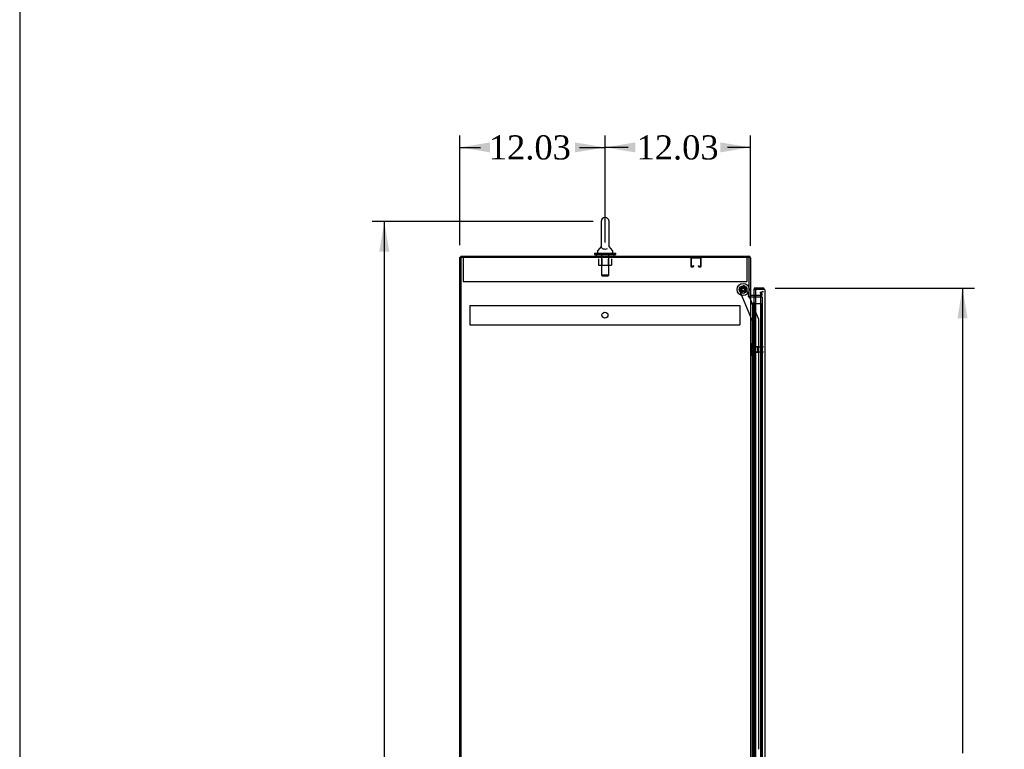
# Model space of a CAD drawing. Header units: inches. Extents: x 2 to 538, y -2 to 358.
# Tile 3 of 10: x 2 to 84, y 181 to 241. Entities that reach past the tile are written whole.
import ezdxf
from ezdxf.enums import TextEntityAlignment as Align
from ezdxf.lldxf.tags import DXFTag

# ---------------------------------------------------------------- set-up
doc = ezdxf.new("R2010")
doc.units = ezdxf.units.IN
doc.header["$MEASUREMENT"] = 0
for name, color, linetype in [('COM50677-1', 7, 'Continuous'), ('COM53964-2', 7, 'Continuous'), ('COM54746-78', 7, 'Continuous'), ('COM55914', 7, 'Continuous'), ('COM56670-6', 7, 'Continuous'), ('COM70220', 7, 'Continuous'), ('COM70839-6', 7, 'Continuous'), ('COM71199-6', 7, 'Continuous'), ('COM71207-6', 7, 'Continuous'), ('COM71211-3', 7, 'Continuous'), ('Default', 7, 'Continuous'), ('NTS18024', 7, 'Continuous'), ('NTS18147', 7, 'Continuous'), ('ROL87452', 7, 'Continuous'), ('RVT17786', 7, 'Continuous'), ('SCS86414', 7, 'Continuous'), ('STD26122', 7, 'Continuous'), ('WAF25376', 7, 'Continuous'), ('WAF25377', 7, 'Continuous'), ('WAM254785', 7, 'Continuous'), ('WAM30038', 7, 'Continuous')]:
    doc.layers.add(name, color=color, linetype=linetype)
doc.styles.add('SEACAD_Times_New_Roman', font='times.ttf')
tags = doc.linetypes.add('HIDDEN2', pattern=[0.1875, 0.125, -0.0625]).pattern_tags.tags
tags[6:7] = [DXFTag(74, 4), DXFTag(75, 0), DXFTag(340, '0'), DXFTag(46, 0.0), DXFTag(50, 0.0), DXFTag(44, 0.0), DXFTag(45, 0.0)]
tags[4:5] = [DXFTag(74, 4), DXFTag(75, 0), DXFTag(340, '0'), DXFTag(46, 0.0), DXFTag(50, 0.0), DXFTag(44, 0.0), DXFTag(45, 0.0)]
doc.dimstyles.new('HAMMOND_(STH_-_540x360)', dxfattribs={"dimtxt": 2, "dimasz": 2.5, "dimexe": 1, "dimexo": 1, "dimgap": 0.5, "dimtad": 0, "dimtih": 1, "dimtoh": 1, "dimzin": 0, "dimdsep": 46, "dimtxsty": 'SEACAD_Times_New_Roman', "dimblk1": '_SE_FILLED', "dimblk2": '_SE_FILLED', "dimsah": 1, "dimcen": 1, "dimadec": 0, "dimazin": 0, "dimtfac": 0.8, "dimtofl": 0, "dimtmove": 0, "dimatfit": 3, "dimfxl": 1, "dimtolj": 1, "dimtzin": 0, "dimarcsym": 0})

# ---------------------------------------------------------------- blocks, each defined once
blk = doc.blocks.new('SE4')
at = {"layer": 'COM50677-1', "color": 7, "linetype": 'HIDDEN2'}
for p, q in [((38.786, 221.301), (38.786, 221.116)), ((38.786, 221.116), (38.786, 219.301)), ((62.286, 221.301), (62.286, 221.116)), ((62.286, 221.116), (62.286, 219.301)), ((38.786, 219.301), (62.286, 219.301))]:
    blk.add_line(p, q, dxfattribs=at)
at = {"layer": 'COM53964-2', "color": 7, "linetype": 'HIDDEN2'}
for p, q in [((39.333, 217.31), (39.333, 217.172)), ((39.333, 217.31), (61.708, 217.31)), ((39.333, 217.172), (39.333, 215.823)), ((61.708, 217.31), (61.708, 217.172)), ((61.708, 217.172), (61.708, 215.823)), ((39.333, 215.823), (39.333, 215.685)), ((39.333, 215.685), (61.708, 215.685)), ((61.708, 215.823), (61.708, 215.685))]:
    blk.add_line(p, q, dxfattribs=at)
blk.add_circle((50.521, 216.498), 0.25, dxfattribs=at)
at = {"layer": 'COM54746-78', "color": 7, "linetype": 'Continuous'}
for p, q in [((62.568, 217.475), (62.78, 217.475)), ((62.78, 217.475), (62.983, 217.475)), ((62.78, 216.475), (62.78, 217.475)), ((62.804, 217.484), (62.804, 217.51)), ((62.804, 217.51), (62.854, 217.51)), ((62.854, 217.484), (62.804, 217.484)), ((62.816, 217.484), (62.816, 217.475)), ((62.854, 217.51), (62.879, 217.51)), ((62.854, 217.484), (62.879, 217.484)), ((62.879, 217.51), (62.929, 217.51)), ((62.929, 217.484), (62.879, 217.484)), ((62.916, 217.475), (62.916, 217.484)), ((62.929, 217.51), (62.929, 217.484)), ((62.983, 217.475), (62.985, 217.475)), ((62.983, 216.475), (62.983, 217.475)), ((62.983, 216.475), (62.78, 216.475)), ((62.983, 216.475), (62.78, 216.475)), ((62.78, 215.475), (62.78, 216.475)), ((62.983, 215.475), (62.983, 216.475)), ((62.983, 215.475), (62.78, 215.475)), ((62.983, 215.475), (62.78, 215.475)), ((62.78, 214.475), (62.78, 215.475)), ((62.983, 214.475), (62.983, 215.475)), ((62.983, 214.475), (62.78, 214.475)), ((62.983, 214.475), (62.78, 214.475)), ((62.78, 213.475), (62.78, 214.475)), ((62.983, 213.475), (62.983, 214.475)), ((62.983, 213.475), (62.78, 213.475)), ((62.983, 213.475), (62.78, 213.475)), ((62.78, 212.475), (62.78, 213.475)), ((62.983, 212.475), (62.983, 213.475)), ((62.983, 212.475), (62.78, 212.475)), ((62.983, 212.475), (62.78, 212.475)), ((62.78, 211.475), (62.78, 212.475)), ((62.983, 211.475), (62.983, 212.475)), ((62.983, 211.475), (62.78, 211.475)), ((62.983, 211.475), (62.78, 211.475)), ((62.78, 210.475), (62.78, 211.475)), ((62.983, 210.475), (62.983, 211.475)), ((62.983, 210.475), (62.78, 210.475)), ((62.983, 210.475), (62.78, 210.475)), ((62.78, 209.475), (62.78, 210.475)), ((62.983, 209.475), (62.983, 210.475)), ((62.983, 209.475), (62.78, 209.475)), ((62.983, 209.475), (62.78, 209.475)), ((62.78, 208.475), (62.78, 209.475)), ((62.983, 208.475), (62.983, 209.475)), ((62.983, 208.475), (62.78, 208.475)), ((62.983, 208.475), (62.78, 208.475)), ((62.78, 207.475), (62.78, 208.475)), ((62.983, 207.475), (62.983, 208.475)), ((62.983, 207.475), (62.78, 207.475)), ((62.983, 207.475), (62.78, 207.475)), ((62.78, 206.475), (62.78, 207.475)), ((62.983, 206.475), (62.983, 207.475)), ((62.983, 206.475), (62.78, 206.475)), ((62.983, 206.475), (62.78, 206.475)), ((62.78, 205.475), (62.78, 206.475)), ((62.983, 205.475), (62.983, 206.475)), ((62.983, 205.475), (62.78, 205.475)), ((62.983, 205.475), (62.78, 205.475)), ((62.78, 204.475), (62.78, 205.475)), ((62.983, 204.475), (62.983, 205.475)), ((62.983, 204.475), (62.78, 204.475)), ((62.983, 204.475), (62.78, 204.475)), ((62.78, 203.475), (62.78, 204.475)), ((62.983, 203.475), (62.983, 204.475)), ((62.983, 203.475), (62.78, 203.475)), ((62.983, 203.475), (62.78, 203.475)), ((62.78, 202.475), (62.78, 203.475)), ((62.983, 202.475), (62.983, 203.475)), ((62.983, 202.475), (62.78, 202.475)), ((62.983, 202.475), (62.78, 202.475)), ((62.78, 201.475), (62.78, 202.475)), ((62.983, 201.475), (62.983, 202.475)), ((62.983, 201.475), (62.78, 201.475)), ((62.983, 201.475), (62.78, 201.475)), ((62.78, 200.475), (62.78, 201.475)), ((62.983, 200.475), (62.983, 201.475)), ((62.983, 200.475), (62.78, 200.475)), ((62.983, 200.475), (62.78, 200.475)), ((62.78, 199.475), (62.78, 200.475)), ((62.983, 199.475), (62.983, 200.475)), ((62.983, 199.475), (62.78, 199.475)), ((62.983, 199.475), (62.78, 199.475)), ((62.78, 198.475), (62.78, 199.475)), ((62.983, 198.475), (62.983, 199.475)), ((62.983, 198.475), (62.78, 198.475)), ((62.983, 198.475), (62.78, 198.475)), ((62.78, 197.475), (62.78, 198.475)), ((62.983, 197.475), (62.983, 198.475)), ((62.983, 197.475), (62.78, 197.475)), ((62.983, 197.475), (62.78, 197.475)), ((62.78, 196.475), (62.78, 197.475)), ((62.983, 196.475), (62.983, 197.475)), ((62.983, 196.475), (62.78, 196.475)), ((62.983, 196.475), (62.78, 196.475)), ((62.78, 195.475), (62.78, 196.475)), ((62.983, 195.475), (62.983, 196.475)), ((62.983, 195.475), (62.78, 195.475)), ((62.983, 195.475), (62.78, 195.475)), ((62.78, 194.475), (62.78, 195.475)), ((62.983, 194.475), (62.983, 195.475)), ((62.983, 194.475), (62.78, 194.475)), ((62.983, 194.475), (62.78, 194.475)), ((62.78, 193.475), (62.78, 194.475)), ((62.983, 193.475), (62.983, 194.475)), ((62.983, 193.475), (62.78, 193.475)), ((62.983, 193.475), (62.78, 193.475)), ((62.78, 192.475), (62.78, 193.475)), ((62.983, 192.475), (62.983, 193.475)), ((62.983, 192.475), (62.78, 192.475)), ((62.983, 192.475), (62.78, 192.475)), ((62.78, 191.475), (62.78, 192.475)), ((62.983, 191.475), (62.983, 192.475)), ((62.983, 191.475), (62.78, 191.475)), ((62.983, 191.475), (62.78, 191.475)), ((62.78, 190.475), (62.78, 191.475)), ((62.983, 190.475), (62.983, 191.475)), ((62.983, 190.475), (62.78, 190.475)), ((62.983, 190.475), (62.78, 190.475)), ((62.78, 189.475), (62.78, 190.475)), ((62.983, 189.475), (62.983, 190.475)), ((62.983, 189.475), (62.78, 189.475)), ((62.983, 189.475), (62.78, 189.475)), ((62.78, 188.475), (62.78, 189.475)), ((62.983, 188.475), (62.983, 189.475)), ((62.983, 188.475), (62.78, 188.475)), ((62.983, 188.475), (62.78, 188.475)), ((62.78, 187.475), (62.78, 188.475)), ((62.983, 187.475), (62.983, 188.475)), ((62.983, 187.475), (62.78, 187.475)), ((62.983, 187.475), (62.78, 187.475)), ((62.78, 186.475), (62.78, 187.475)), ((62.983, 186.475), (62.983, 187.475)), ((62.983, 186.475), (62.78, 186.475)), ((62.983, 186.475), (62.78, 186.475)), ((62.78, 185.475), (62.78, 186.475)), ((62.983, 185.475), (62.983, 186.475)), ((62.983, 185.475), (62.78, 185.475)), ((62.983, 185.475), (62.78, 185.475)), ((62.78, 184.475), (62.78, 185.475)), ((62.983, 184.475), (62.983, 185.475)), ((62.983, 184.475), (62.78, 184.475)), ((62.983, 184.475), (62.78, 184.475)), ((62.78, 183.475), (62.78, 184.475)), ((62.983, 183.475), (62.983, 184.475)), ((62.983, 183.475), (62.78, 183.475)), ((62.983, 183.475), (62.78, 183.475)), ((62.78, 182.475), (62.78, 183.475)), ((62.983, 182.475), (62.983, 183.475)), ((62.983, 182.475), (62.78, 182.475)), ((62.983, 182.475), (62.78, 182.475)), ((62.78, 181.475), (62.78, 182.475)), ((62.983, 181.475), (62.983, 182.475)), ((62.983, 181.475), (62.78, 181.475)), ((62.983, 181.475), (62.78, 181.475)), ((62.78, 180.475), (62.78, 181.475)), ((62.983, 180.475), (62.983, 181.475))]:
    blk.add_line(p, q, dxfattribs=at)
at = {"layer": 'COM54746-78', "color": 7, "linetype": 'HIDDEN2'}
for p, q in [((62.816, 217.475), (62.816, 139.475)), ((62.916, 139.475), (62.916, 217.475)), ((62.985, 217.475), (63.471, 217.475)), ((63.471, 139.475), (63.471, 217.475)), ((62.78, 216.475), (62.749, 216.475)), ((62.749, 216.475), (62.749, 215.475)), ((62.78, 215.475), (62.749, 215.475)), ((62.78, 214.475), (62.749, 214.475)), ((62.749, 214.475), (62.749, 213.475)), ((62.78, 213.475), (62.749, 213.475)), ((62.78, 212.475), (62.749, 212.475)), ((62.749, 212.475), (62.749, 211.475)), ((62.78, 211.475), (62.749, 211.475)), ((62.78, 210.475), (62.749, 210.475)), ((62.749, 210.475), (62.749, 209.475)), ((62.78, 209.475), (62.749, 209.475)), ((62.78, 208.475), (62.749, 208.475)), ((62.749, 208.475), (62.749, 207.475)), ((62.78, 207.475), (62.749, 207.475)), ((62.78, 206.475), (62.749, 206.475)), ((62.749, 206.475), (62.749, 205.475)), ((62.78, 205.475), (62.749, 205.475)), ((62.78, 204.475), (62.749, 204.475)), ((62.749, 204.475), (62.749, 203.475)), ((62.78, 203.475), (62.749, 203.475)), ((62.78, 202.475), (62.749, 202.475)), ((62.749, 202.475), (62.749, 201.475)), ((62.78, 201.475), (62.749, 201.475)), ((62.78, 200.475), (62.749, 200.475)), ((62.749, 200.475), (62.749, 199.475)), ((62.78, 199.475), (62.749, 199.475)), ((62.78, 198.475), (62.749, 198.475)), ((62.749, 198.475), (62.749, 197.475)), ((62.78, 197.475), (62.749, 197.475)), ((62.78, 196.475), (62.749, 196.475)), ((62.749, 196.475), (62.749, 195.475)), ((62.78, 195.475), (62.749, 195.475)), ((62.78, 194.475), (62.749, 194.475)), ((62.749, 194.475), (62.749, 193.475)), ((62.78, 193.475), (62.749, 193.475)), ((62.78, 192.475), (62.749, 192.475)), ((62.749, 192.475), (62.749, 191.475)), ((62.78, 191.475), (62.749, 191.475)), ((62.78, 190.475), (62.749, 190.475)), ((62.749, 190.475), (62.749, 189.475)), ((62.78, 189.475), (62.749, 189.475)), ((62.78, 188.475), (62.749, 188.475)), ((62.749, 188.475), (62.749, 187.475)), ((62.78, 187.475), (62.749, 187.475)), ((62.78, 186.475), (62.749, 186.475)), ((62.749, 186.475), (62.749, 185.475)), ((62.78, 185.475), (62.749, 185.475)), ((62.78, 184.475), (62.749, 184.475)), ((62.749, 184.475), (62.749, 183.475)), ((62.78, 183.475), (62.749, 183.475)), ((62.78, 182.475), (62.749, 182.475)), ((62.749, 182.475), (62.749, 181.475)), ((62.78, 181.475), (62.749, 181.475))]:
    blk.add_line(p, q, dxfattribs=at)
at = {"layer": 'COM55914', "color": 7, "linetype": 'HIDDEN2'}
for p, q in [((57.66, 220.531), (57.66, 221.258)), ((57.7, 220.531), (57.7, 221.258)), ((57.703, 221.261), (58.43, 221.261)), ((58.433, 221.258), (58.433, 220.531)), ((58.473, 221.258), (58.473, 220.531)), ((57.805, 220.528), (57.703, 220.528)), ((57.805, 220.488), (57.703, 220.488)), ((57.808, 220.582), (57.808, 220.531)), ((57.848, 220.582), (57.808, 220.582)), ((57.848, 220.582), (57.848, 220.531)), ((58.285, 220.531), (58.285, 220.582)), ((58.285, 220.582), (58.325, 220.582)), ((58.325, 220.531), (58.325, 220.582)), ((58.43, 220.528), (58.328, 220.528)), ((58.43, 220.488), (58.328, 220.488))]:
    blk.add_line(p, q, dxfattribs=at)
for centre, radius, start, end in [((57.703, 221.258), 0.043, 90, 180), ((57.703, 221.258), 0.003, 90, 180), ((58.43, 221.258), 0.043, 0, 90), ((58.43, 221.258), 0.003, 0, 90), ((57.703, 220.531), 0.043, 180, 270), ((57.703, 220.531), 0.003, 180, 270), ((57.805, 220.531), 0.003, 270, 0), ((57.805, 220.531), 0.043, 270, 0), ((58.328, 220.531), 0.043, 180, 270), ((58.328, 220.531), 0.003, 180, 270), ((58.43, 220.531), 0.003, 270, 0), ((58.43, 220.531), 0.043, 270, 0)]:
    blk.add_arc(centre, radius, start, end, dxfattribs=at)
at = {"layer": 'COM56670-6', "color": 7, "linetype": 'Continuous'}
for p, q in [((38.568, 221.396), (62.425, 221.396)), ((38.568, 221.396), (38.568, 221.301)), ((62.568, 221.253), (62.568, 218.051)), ((62.473, 218.051), (62.568, 218.051)), ((62.985, 218.116), (62.616, 218.116))]:
    blk.add_line(p, q, dxfattribs=at)
at = {"layer": 'COM56670-6', "color": 7, "linetype": 'HIDDEN2'}
for p, q in [((63.393, 218.116), (62.985, 218.116)), ((63.4, 218.401), (63.493, 218.418)), ((63.44, 218.173), (63.4, 218.401)), ((63.44, 218.154), (63.44, 218.173)), ((63.493, 218.418), (63.533, 218.189)), ((63.533, 218.189), (63.535, 218.171))]:
    blk.add_line(p, q, dxfattribs=at)
at = {"layer": 'COM56670-6', "color": 7, "linetype": 'Continuous'}
for centre, radius, start, end in [((62.425, 221.253), 0.143, 0, 90), ((62.616, 218.164), 0.143, 232.20512, 270), ((62.616, 218.164), 0.048, 180, 270)]:
    blk.add_arc(centre, radius, start, end, dxfattribs=at)
at = {"layer": 'COM56670-6', "color": 7, "linetype": 'HIDDEN2'}
for centre, radius, start, end in [((62.425, 221.253), 0.048, 0, 90), ((63.393, 218.164), 0.143, 270, 2.78684), ((63.393, 218.164), 0.048, 270, 348.03332)]:
    blk.add_arc(centre, radius, start, end, dxfattribs=at)
at = {"layer": 'COM70220', "color": 7, "linetype": 'HIDDEN2'}
for p, q in [((63.41, 218.191), (63.41, 217.941)), ((63.41, 217.941), (63.41, 139.009))]:
    blk.add_line(p, q, dxfattribs=at)
blk.add_arc((63.66, 218.191), 0.25, 90, 180, dxfattribs=at)
at = {"layer": 'COM70839-6', "color": 7, "linetype": 'HIDDEN2'}
for p, q in [((62.754, 216.002), (61.654, 218.659)), ((61.722, 218.822), (61.981, 218.929)), ((62.48, 218.051), (62.145, 218.862)), ((63.275, 216.131), (62.493, 218.021)), ((62.74, 179.126), (62.754, 216.002)), ((63.272, 180.501), (63.285, 216.083))]:
    blk.add_line(p, q, dxfattribs=at)
at = {"layer": 'COM70839-6', "color": 7, "linetype": 'Continuous'}
blk.add_line((62.493, 218.021), (62.48, 218.051), dxfattribs=at)
at = {"layer": 'COM70839-6', "color": 7, "linetype": 'HIDDEN2'}
blk.add_circle((61.973, 218.622), 0.129, dxfattribs=at)
for centre, start, end in [((61.77, 218.706), 112.49083, 202.49083), ((62.029, 218.814), 22.49083, 112.49083), ((63.16, 216.083), 359.97883, 22.49083)]:
    blk.add_arc(centre, 0.125, start, end, dxfattribs=at)
at = {"layer": 'COM71199-6', "color": 7, "linetype": 'Continuous'}
for p, q in [((62.88, 218.741), (62.88, 218.646)), ((63.612, 218.741), (62.88, 218.741)), ((63.675, 218.646), (63.726, 218.685)), ((62.88, 218.116), (62.88, 218.646)), ((62.88, 218.646), (62.985, 218.646)), ((62.88, 218.646), (63.612, 218.646)), ((62.985, 218.646), (62.985, 138.304)), ((63.612, 218.646), (62.985, 218.646)), ((63.612, 218.646), (63.612, 218.646)), ((63.675, 218.646), (63.612, 218.646)), ((63.612, 218.646), (63.726, 218.646)), ((63.755, 218.598), (63.755, 218.599)), ((63.755, 218.598), (63.755, 138.352)), ((63.755, 218.598), (63.755, 218.598))]:
    blk.add_line(p, q, dxfattribs=at)
at = {"layer": 'COM71199-6', "color": 7, "linetype": 'HIDDEN2'}
blk.add_line((62.88, 138.616), (62.88, 218.116), dxfattribs=at)
at = {"layer": 'COM71199-6', "color": 7, "linetype": 'Continuous'}
for start, end in [(37.50359, 90), (0.15607, 37.50359), (0, 0.07617)]:
    blk.add_arc((63.612, 218.598), 0.143, start, end, dxfattribs=at)
blk.add_open_spline([(63.726, 218.646), (63.735, 218.638), (63.743, 218.63), (63.75, 218.618), (63.752, 218.614), (63.755, 218.606), (63.755, 218.602), (63.755, 218.598)], degree=3, knots=[0, 0, 0, 0, 0.5, 0.5, 0.75, 0.75, 1, 1, 1, 1], dxfattribs=at)
at = {"layer": 'COM71207-6', "color": 7, "linetype": 'Continuous'}
for p, q in [((38.568, 131.431), (38.568, 221.301)), ((38.568, 221.301), (62.473, 221.301)), ((62.473, 218.051), (62.473, 221.301)), ((62.395, 218.051), (62.473, 218.051)), ((62.425, 218.021), (62.395, 218.021)), ((62.425, 218.021), (62.568, 218.021)), ((62.568, 218.021), (62.568, 138.711)), ((62.616, 218.021), (62.568, 218.021)), ((62.616, 218.021), (62.985, 218.021))]:
    blk.add_line(p, q, dxfattribs=at)
at = {"layer": 'COM71207-6', "color": 7, "linetype": 'HIDDEN2'}
for p, q in [((62.985, 218.021), (63.535, 218.021)), ((63.535, 218.021), (63.535, 138.711))]:
    blk.add_line(p, q, dxfattribs=at)
at = {"layer": 'COM71207-6', "color": 7, "linetype": 'Continuous'}
blk.add_arc((62.395, 218.036), 0.015, 90, 270, dxfattribs=at)
at = {"layer": 'COM71211-3', "color": 7, "linetype": 'Continuous'}
for p, q in [((38.508, 221.301), (38.568, 221.301)), ((38.508, 131.431), (38.508, 221.301))]:
    blk.add_line(p, q, dxfattribs=at)
at = {"layer": 'COM71211-3', "color": 7, "linetype": 'HIDDEN2'}
blk.add_line((38.603, 131.431), (38.603, 221.301), dxfattribs=at)
at = {"layer": 'NTS18024', "color": 7, "linetype": 'HIDDEN2'}
for p, q in [((49.999, 221.176), (49.999, 220.631)), ((50.273, 221.176), (50.273, 220.631)), ((50.799, 221.176), (50.799, 220.631)), ((51.071, 221.176), (51.071, 220.631)), ((49.999, 220.631), (50.273, 220.631)), ((50.273, 220.631), (50.799, 220.631)), ((50.799, 220.631), (51.071, 220.631))]:
    blk.add_line(p, q, dxfattribs=at)
at = {"layer": 'NTS18147', "color": 7, "linetype": 'HIDDEN2'}
for p, q in [((62.628, 214.047), (62.628, 213.993)), ((62.69, 214.142), (62.69, 214.146)), ((62.753, 214.146), (62.69, 214.146)), ((62.69, 214.142), (62.753, 214.142)), ((62.69, 213.953), (62.69, 213.835)), ((62.753, 213.953), (62.69, 213.953)), ((62.69, 213.835), (62.753, 213.835)), ((62.753, 214.142), (62.753, 214.146)), ((62.753, 213.953), (62.753, 214.142)), ((62.753, 213.835), (62.753, 213.953)), ((63.19, 213.866), (62.753, 213.866)), ((62.753, 213.458), (62.753, 213.835)), ((63.19, 213.426), (63.19, 213.866)), ((62.628, 213.3), (62.628, 213.245)), ((62.69, 213.458), (62.69, 213.34)), ((62.753, 213.458), (62.69, 213.458)), ((62.69, 213.34), (62.753, 213.34)), ((62.69, 213.151), (62.69, 213.146)), ((62.753, 213.151), (62.69, 213.151)), ((62.69, 213.146), (62.753, 213.146)), ((62.753, 213.34), (62.753, 213.458)), ((62.753, 213.426), (63.19, 213.426)), ((62.753, 213.151), (62.753, 213.34)), ((62.753, 213.151), (62.753, 213.146))]:
    blk.add_line(p, q, dxfattribs=at)
blk.add_arc((62.946, 213.646), 0.318, 143.63381, 216.36619, dxfattribs=at)
for centre, start_param, end_param in [((62.946, 214.047), 2.506883, 3.776302), ((62.946, 213.993), 3.141593, 3.776302), ((62.946, 213.245), 2.506883, 3.776302), ((62.946, 213.3), 2.506883, 3.141593)]:
    blk.add_ellipse(centre, major_axis=(0.318, 0), ratio=0.5, start_param=start_param, end_param=end_param, dxfattribs=at)
at = {"layer": 'ROL87452', "color": 7, "linetype": 'HIDDEN2'}
blk.add_circle((61.973, 218.622), 0.5, dxfattribs=at)
at = {"layer": 'RVT17786', "color": 7, "linetype": 'HIDDEN2'}
for radius in [0.217, 0.125]:
    blk.add_circle((61.973, 218.622), radius, dxfattribs=at)
at = {"layer": 'SCS86414', "color": 7, "linetype": 'Continuous'}
for p, q in [((50.205, 224.261), (50.205, 222.191)), ((50.868, 222.191), (50.868, 224.261)), ((50.196, 222.181), (49.925, 221.854)), ((50.205, 222.191), (50.205, 222.19)), ((50.868, 222.19), (50.868, 222.191)), ((51.148, 221.854), (50.877, 222.181)), ((49.911, 221.816), (49.911, 221.696)), ((51.161, 221.696), (51.161, 221.816))]:
    blk.add_line(p, q, dxfattribs=at)
at = {"layer": 'SCS86414', "color": 7, "linetype": 'HIDDEN2'}
for p, q in [((50.224, 221.636), (50.224, 219.821)), ((50.848, 219.821), (50.848, 221.636)), ((50.848, 219.821), (50.224, 219.821)), ((50.224, 219.821), (50.284, 219.761)), ((50.284, 219.761), (50.788, 219.761)), ((50.788, 219.761), (50.848, 219.821))]:
    blk.add_line(p, q, dxfattribs=at)
at = {"layer": 'SCS86414', "color": 7, "linetype": 'Continuous'}
for centre, radius, start, end in [((50.536, 224.261), 0.331, 0, 180), ((49.971, 221.816), 0.06, 140.32138, 180), ((49.971, 221.696), 0.06, 180, 270), ((51.101, 221.696), 0.06, 270, 0), ((51.101, 221.816), 0.06, 0, 39.67862)]:
    blk.add_arc(centre, radius, start, end, dxfattribs=at)
blk.add_open_spline([(50.205, 222.198), (50.205, 222.195), (50.205, 222.19), (50.206, 222.176), (50.207, 222.165), (50.216, 222.127), (50.229, 222.099), (50.279, 222.046), (50.317, 222.022), (50.418, 221.987), (50.483, 221.976), (50.612, 221.979), (50.674, 221.991), (50.722, 222.011)], degree=3, knots=[0.7000204, 0.7000204, 0.7000204, 0.7000204, 0.71875, 0.71875, 0.75, 0.75, 0.8125, 0.8125, 0.875, 0.875, 0.9375, 0.9375, 1, 1, 1, 1], dxfattribs=at)
at = {"layer": 'STD26122', "color": 7, "linetype": 'HIDDEN2'}
for p, q in [((62.695, 213.831), (62.66, 213.796)), ((62.66, 213.496), (62.66, 213.796)), ((62.695, 213.461), (62.695, 213.831)), ((63.66, 213.831), (62.695, 213.831)), ((62.66, 213.496), (62.695, 213.461)), ((62.695, 213.461), (63.66, 213.461))]:
    blk.add_line(p, q, dxfattribs=at)
at = {"layer": 'WAF25376', "color": 7, "linetype": 'HIDDEN2'}
for radius in [0.315, 0.14]:
    blk.add_circle((61.973, 218.622), radius, dxfattribs=at)
at = {"layer": 'WAF25377', "color": 7, "linetype": 'Continuous'}
for p, q in [((49.661, 221.636), (51.411, 221.636)), ((49.661, 221.636), (49.661, 221.521)), ((49.661, 221.521), (51.411, 221.521)), ((51.411, 221.521), (51.411, 221.636))]:
    blk.add_line(p, q, dxfattribs=at)
at = {"layer": 'WAM254785', "color": 7, "linetype": 'Continuous'}
for p, q in [((49.786, 221.521), (49.786, 221.396)), ((51.286, 221.396), (51.286, 221.521))]:
    blk.add_line(p, q, dxfattribs=at)
at = {"layer": 'WAM30038', "color": 7, "linetype": 'HIDDEN2'}
for p, q in [((62.878, 214.021), (62.878, 213.271)), ((62.902, 214.021), (62.878, 214.021)), ((62.902, 214.021), (62.902, 213.271)), ((62.966, 213.82), (62.921, 213.848)), ((62.921, 213.824), (62.966, 213.795)), ((62.95, 213.807), (62.966, 213.82)), ((62.966, 213.875), (62.966, 213.82)), ((62.966, 213.795), (62.966, 213.664)), ((62.878, 213.271), (62.902, 213.271)), ((62.966, 213.664), (62.921, 213.664)), ((62.921, 213.629), (62.966, 213.629)), ((62.966, 213.497), (62.921, 213.469)), ((62.95, 213.485), (62.921, 213.467)), ((62.921, 213.444), (62.966, 213.473)), ((62.966, 213.473), (62.95, 213.485)), ((62.966, 213.629), (62.966, 213.497)), ((62.966, 213.473), (62.966, 213.418))]:
    blk.add_line(p, q, dxfattribs=at)
for centre, radius, start, end in [((63.489, 214.552), 0.854, 226.55474, 228.29011), ((62.92, 213.646), 0.0182, 87.1609, 177.99424), ((62.92, 213.647), 0.0181, 181.77183, 273.07302), ((63.487, 212.743), 0.85, 131.70584, 133.44931)]:
    blk.add_arc(centre, radius, start, end, dxfattribs=at)
for points, knots in [([(62.902, 213.848), (62.902, 213.846), (62.903, 213.844), (62.905, 213.839), (62.907, 213.836), (62.912, 213.83), (62.917, 213.826), (62.921, 213.824)], [0, 0, 0, 0, 0.25, 0.25, 0.5, 0.5, 1, 1, 1, 1]), ([(62.921, 213.848), (62.919, 213.85), (62.917, 213.851), (62.913, 213.853), (62.911, 213.853), (62.908, 213.853), (62.908, 213.853), (62.907, 213.853)], [0, 0, 0, 0, 0.25, 0.25, 0.5, 0.5, 0.5626015, 0.5626015, 0.5626015, 0.5626015]), ([(62.921, 213.915), (62.923, 213.913), (62.925, 213.911), (62.927, 213.909), (62.94, 213.897), (62.953, 213.886), (62.966, 213.875)], [0, 0, 0, 0, 0.141448, 0.141448, 0.141448, 1, 1, 1, 1]), ([(62.921, 213.469), (62.919, 213.468), (62.917, 213.466), (62.913, 213.463), (62.911, 213.46), (62.907, 213.456), (62.905, 213.454), (62.903, 213.449), (62.902, 213.446), (62.902, 213.444)], [0, 0, 0, 0, 0.25, 0.25, 0.5, 0.5, 0.75, 0.75, 1, 1, 1, 1]), ([(62.907, 213.439), (62.908, 213.439), (62.908, 213.439), (62.912, 213.44), (62.917, 213.442), (62.921, 213.444)], [0.4389304, 0.4389304, 0.4389304, 0.4389304, 0.5, 0.5, 1, 1, 1, 1]), ([(62.966, 213.418), (62.953, 213.407), (62.94, 213.395), (62.927, 213.384), (62.925, 213.382), (62.923, 213.38), (62.921, 213.378)], [0, 0, 0, 0, 0.858552, 0.858552, 0.858552, 1, 1, 1, 1])]:
    blk.add_open_spline(points, degree=3, knots=knots, dxfattribs=at)
blk = doc.blocks.new('DMBLK5463')
at = {"layer": 'Default', "linetype": 'Continuous'}
for points in [[(41.008, 230.823), (38.508, 230.407), (41.008, 229.99)], [(48.036, 230.823), (48.036, 229.99), (50.536, 230.407)]]:
    blk.add_hatch(color=7, dxfattribs=at).paths.add_polyline_path(points)
at = {"layer": 'Default', "color": 7, "linetype": 'Continuous'}
for p, q in [((38.508, 222.301), (38.508, 231.407)), ((50.536, 222.521), (50.536, 231.407)), ((38.508, 230.407), (40.2, 230.407)), ((48.424, 230.407), (50.536, 230.407))]:
    blk.add_line(p, q, dxfattribs=at)
at = {"layer": 'Default', "color": 7, "linetype": 'Continuous', "style": 'SEACAD_Times_New_Roman'}
blk.add_text('12.03', height=2, dxfattribs=at).set_placement((40.9, 231.407), align=Align.TOP_LEFT)
blk = doc.blocks.new('_SE_FILLED')
at = {"color": 0}
blk.add_line((0, 0), (-1, 0), dxfattribs=at)
blk.add_solid([(0, 0), (-1, -0.1665), (-1, 0.1665), (0, 0)], dxfattribs=at)
blk = doc.blocks.new('DMBLK5470')
at = {"layer": 'Default', "linetype": 'Continuous'}
for points in [[(80.563, 216.241), (80.147, 218.741), (79.73, 216.241)], [(80.563, 140.709), (79.73, 140.709), (80.147, 138.209)]]:
    blk.add_hatch(color=7, dxfattribs=at).paths.add_polyline_path(points)
at = {"layer": 'Default', "color": 7, "linetype": 'Continuous'}
for p, q in [((64.612, 218.741), (81.147, 218.741)), ((80.147, 218.741), (80.147, 180.175)), ((80.147, 174.475), (80.147, 138.209)), ((64.246, 138.209), (81.147, 138.209))]:
    blk.add_line(p, q, dxfattribs=at)
at = {"layer": 'Default', "color": 7, "linetype": 'Continuous', "style": 'SEACAD_Times_New_Roman'}
for s, p in [('80.53', (76.734, 179.475)), ('DOOR', (75.952, 176.475))]:
    blk.add_text(s, height=2, dxfattribs=at).set_placement(p, align=Align.TOP_LEFT)
blk = doc.blocks.new('DMBLK5474')
at = {"layer": 'Default', "linetype": 'Continuous'}
for points in [[(31.823, 221.761), (32.657, 221.761), (32.24, 224.261)], [(31.823, 133.836), (32.24, 131.336), (32.657, 133.836)]]:
    blk.add_hatch(color=7, dxfattribs=at).paths.add_polyline_path(points)
at = {"layer": 'Default', "color": 7, "linetype": 'Continuous'}
for p, q in [((49.536, 224.261), (31.24, 224.261)), ((32.24, 224.261), (32.24, 179.499)), ((32.24, 176.799), (32.24, 131.336)), ((37.568, 131.336), (31.24, 131.336))]:
    blk.add_line(p, q, dxfattribs=at)
at = {"layer": 'Default', "color": 7, "linetype": 'Continuous', "style": 'SEACAD_Times_New_Roman'}
blk.add_text('92.92', height=2, dxfattribs=at).set_placement((28.828, 178.799), align=Align.TOP_LEFT)
blk = doc.blocks.new('DMBLK5485')
at = {"layer": 'Default', "linetype": 'Continuous'}
for points in [[(53.036, 230.823), (50.536, 230.407), (53.036, 229.99)], [(60.068, 230.823), (60.068, 229.99), (62.568, 230.407)]]:
    blk.add_hatch(color=7, dxfattribs=at).paths.add_polyline_path(points)
at = {"layer": 'Default', "color": 7, "linetype": 'Continuous'}
for p, q in [((50.536, 222.636), (50.536, 231.407)), ((62.568, 222.253), (62.568, 231.407)), ((52.44, 230.407), (50.536, 230.407)), ((62.568, 230.407), (60.665, 230.407))]:
    blk.add_line(p, q, dxfattribs=at)
at = {"layer": 'Default', "color": 7, "linetype": 'Continuous', "style": 'SEACAD_Times_New_Roman'}
blk.add_text('12.03', height=2, dxfattribs=at).set_placement((53.14, 231.407), align=Align.TOP_LEFT)
blk = doc.blocks.new('BORDER')
at = {"layer": 'Default', "color": 7, "linetype": 'Continuous'}
blk.add_line((-41.86, 27.86), (-41.86, 0), dxfattribs=at)

msp = doc.modelspace()

# ---------------------------------------------------------------- block references
at = {"layer": 'Default', "color": 7, "xscale": 12.8, "yscale": 12.8, "zscale": 12.8}
msp.add_blockref('BORDER', (537.834, 1.476), dxfattribs=at)
at = {"layer": 'Default'}
msp.add_blockref('SE4', (0, 0), dxfattribs=at)

# ---------------------------------------------------------------- dimensions: what is measured, and where the dimension line sits
at = {"layer": 'Default', "color": 7, "linetype": 'Continuous'}
for p1, p2, picture, middle in [((38.508, 221.301), (50.536, 221.521), 'DMBLK5463', (44.312, 230.407)), ((62.568, 221.253), (50.536, 221.636), 'DMBLK5485', (56.552, 230.407))]:
    dim = msp.add_linear_dim(base=(50.536, 230.407), p1=p1, p2=p2, text='\\A1;<>', dimstyle='HAMMOND_(STH_-_540x360)', dxfattribs=at)
    dim.commit()
    dim.dimension.update_dxf_attribs({"geometry": picture, "text_midpoint": middle, "dimtype": 160})
for base, p1, p2, angle, text, picture, middle, dimtype in [((32.2401, 131.3363), (50.5363, 224.2611), (38.5683, 131.3363), 90, '\\A1;<>', 'DMBLK5474', (32.2401, 177.7987), 160), ((80.147, 218.741), (63.612, 218.741), (63.246, 138.209), 269.73961, '\\A1;<>\\PDOOR', 'DMBLK5470', (80.147, 178.475), 161)]:
    dim = msp.add_linear_dim(base=base, p1=p1, p2=p2, angle=angle, text=text, dimstyle='HAMMOND_(STH_-_540x360)', dxfattribs=at)
    dim.commit()
    dim.dimension.update_dxf_attribs({"geometry": picture, "text_midpoint": middle, "dimtype": dimtype})

doc.saveas('drawing.dxf')
